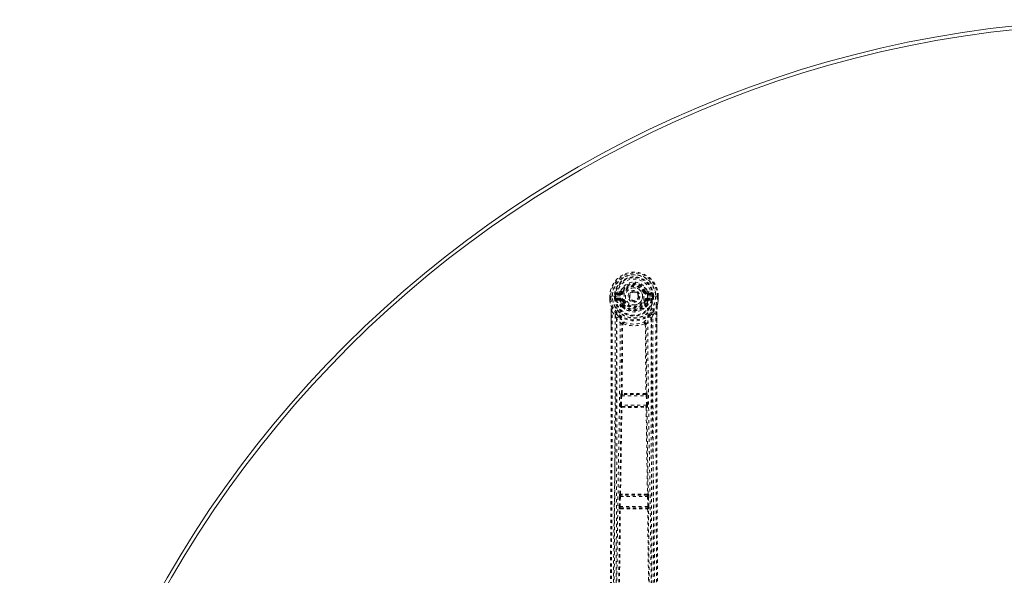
# Model space of a CAD drawing. Header units: inches. Extents: x 5.4 to 76.9, y 20.5 to 56.2.
# Tile 4 of 9: x 5.4 to 37.1, y 38.4 to 56.2. Entities that reach past the tile are written whole.
import ezdxf

# ---------------------------------------------------------------- set-up
doc = ezdxf.new("R2010")
doc.units = ezdxf.units.IN
doc.header["$MEASUREMENT"] = 0
doc.linetypes.add('SLD-Dashed', pattern=[0.075, 0.05, -0.025])
doc.linetypes.add('SLD-Solid', pattern=[0])

msp = doc.modelspace()

# ---------------------------------------------------------------- linework, layer by layer
at = {"color": 7, "linetype": 'SLD-Dashed', "lineweight": 0}
for p, q in [((24.717, 47.484), (24.598, 47.461)), ((24.804, 47.488), (24.826, 47.479)), ((25.52, 47.479), (25.542, 47.488)), ((25.597, 47.511), (25.542, 47.488)), ((25.542, 47.488), (25.545, 47.482)), ((25.749, 47.461), (25.63, 47.484)), ((24.394, 47.338), (24.394, 47.26)), ((24.398, 47.338), (24.394, 47.338)), ((24.394, 47.26), (24.394, 47.26)), ((24.395, 47.338), (24.395, 47.259)), ((24.395, 47.213), (24.395, 47.209)), ((24.451, 47.338), (24.398, 47.338)), ((24.423, 47.338), (24.424, 47.261)), ((24.474, 47.338), (24.451, 47.338)), ((24.619, 47.338), (24.474, 47.338)), ((24.545, 47.265), (24.545, 47.338)), ((24.575, 47.266), (24.545, 47.264)), ((24.545, 47.264), (24.545, 47.265)), ((24.58, 47.338), (24.574, 47.338)), ((24.574, 47.338), (24.575, 47.267)), ((24.575, 47.265), (24.581, 47.246)), ((24.58, 47.261), (24.58, 47.338)), ((24.581, 47.246), (24.58, 47.261)), ((24.587, 47.223), (24.589, 47.22)), ((24.59, 47.22), (24.599, 47.21)), ((24.715, 47.188), (24.599, 47.21)), ((24.615, 47.272), (24.615, 47.242)), ((24.615, 47.272), (24.744, 47.272)), ((24.744, 47.218), (24.615, 47.242)), ((24.615, 47.242), (24.744, 47.242)), ((24.619, 47.338), (24.619, 47.338)), ((24.628, 47.424), (24.744, 47.445)), ((24.628, 47.424), (24.628, 47.395)), ((24.744, 47.424), (24.628, 47.424)), ((24.744, 47.395), (24.628, 47.395)), ((24.744, 47.445), (24.744, 47.424)), ((24.744, 47.395), (24.744, 47.424)), ((24.744, 47.272), (24.744, 47.242)), ((24.744, 47.218), (24.744, 47.242)), ((24.799, 47.177), (24.788, 47.196)), ((24.826, 47.188), (24.799, 47.177)), ((24.799, 47.177), (24.84, 47.09)), ((25.329, 47.343), (25.33, 47.333)), ((25.33, 47.333), (25.329, 47.319)), ((25.506, 47.09), (25.547, 47.177)), ((25.547, 47.177), (25.52, 47.188)), ((25.602, 47.445), (25.718, 47.424)), ((25.602, 47.445), (25.602, 47.424)), ((25.718, 47.424), (25.602, 47.424)), ((25.602, 47.395), (25.602, 47.424)), ((25.718, 47.395), (25.602, 47.395)), ((25.602, 47.272), (25.602, 47.242)), ((25.602, 47.272), (25.731, 47.272)), ((25.731, 47.242), (25.602, 47.218)), ((25.602, 47.218), (25.602, 47.242)), ((25.602, 47.242), (25.731, 47.242)), ((25.631, 47.188), (25.747, 47.21)), ((25.718, 47.395), (25.718, 47.424)), ((25.727, 47.338), (25.727, 47.338)), ((25.727, 47.338), (25.896, 47.338)), ((25.731, 47.242), (25.731, 47.272)), ((25.757, 47.22), (25.747, 47.21)), ((25.747, 47.209), (25.747, 47.21)), ((25.747, 47.21), (25.747, 47.209)), ((25.757, 47.22), (25.76, 47.223)), ((25.757, 47.22), (25.757, 47.22)), ((25.766, 47.261), (25.767, 47.338)), ((25.771, 47.265), (25.766, 47.246)), ((25.766, 47.246), (25.766, 47.261)), ((25.767, 47.338), (25.772, 47.338)), ((25.767, 47.338), (25.767, 47.338)), ((25.771, 47.265), (25.768, 47.239)), ((25.772, 47.267), (25.772, 47.338)), ((25.801, 47.264), (25.772, 47.266)), ((25.802, 47.338), (25.801, 47.265)), ((25.801, 47.265), (25.801, 47.264)), ((25.896, 47.338), (25.949, 47.338)), ((25.923, 47.261), (25.923, 47.338)), ((25.953, 47.338), (25.949, 47.338)), ((25.951, 47.259), (25.951, 47.338)), ((25.951, 47.213), (25.951, 47.209)), ((25.953, 47.338), (25.952, 47.26)), ((25.952, 47.26), (25.952, 47.26)), ((24.426, 47.036), (24.423, 47.054)), ((24.787, 47.035), (24.787, 47.073)), ((24.803, 46.991), (24.791, 47.01)), ((24.81, 47.076), (24.81, 47.038)), ((25.536, 47.038), (25.536, 47.076)), ((25.555, 47.01), (25.543, 46.991)), ((25.56, 47.073), (25.604, 47.166)), ((25.56, 47.035), (25.56, 47.073)), ((24.437, 46.232), (24.437, 46.84)), ((24.467, 46.839), (24.563, 46.724)), ((25.783, 46.724), (25.88, 46.839)), ((25.909, 46.84), (25.909, 46.266)), ((24.766, 44.209), (24.786, 46.429)), ((24.782, 46.446), (24.782, 46.446)), ((24.789, 44.211), (24.809, 46.431)), ((24.809, 46.432), (24.809, 46.431)), ((25.537, 46.431), (25.537, 46.432)), ((25.537, 46.431), (25.557, 44.211)), ((25.581, 44.209), (25.561, 46.429)), ((25.565, 46.446), (25.565, 46.446)), ((24.74, 43.838), (24.748, 44.133)), ((24.748, 44.133), (24.75, 44.161)), ((24.762, 44.208), (24.766, 44.209)), ((24.77, 43.837), (24.778, 44.132)), ((24.778, 44.132), (25.568, 44.132)), ((24.791, 44.177), (24.795, 44.178)), ((25.555, 44.177), (24.791, 44.177)), ((25.551, 44.206), (25.551, 44.206)), ((25.551, 44.178), (25.555, 44.177)), ((25.568, 44.132), (25.576, 43.837)), ((25.585, 44.208), (25.581, 44.209)), ((25.598, 44.133), (25.596, 44.161)), ((25.606, 43.838), (25.598, 44.133)), ((24.76, 43.759), (24.749, 43.763)), ((25.576, 43.837), (24.77, 43.837)), ((24.789, 43.788), (24.779, 43.792)), ((24.779, 43.792), (25.568, 43.792)), ((25.568, 43.792), (25.557, 43.788)), ((25.558, 43.766), (25.558, 43.766)), ((25.587, 43.759), (25.598, 43.763)), ((24.699, 40.571), (24.707, 40.899)), ((24.716, 40.974), (24.719, 40.975)), ((24.729, 40.571), (24.736, 40.898)), ((24.736, 40.898), (25.61, 40.898)), ((24.746, 40.943), (24.748, 40.944)), ((25.6, 40.943), (24.746, 40.943)), ((25.598, 40.944), (25.6, 40.943)), ((25.61, 40.898), (25.617, 40.571)), ((25.63, 40.974), (25.628, 40.975)), ((25.647, 40.571), (25.64, 40.899)), ((25.617, 40.571), (24.729, 40.571)), ((24.742, 40.523), (24.735, 40.526)), ((24.735, 40.526), (25.611, 40.526)), ((25.611, 40.526), (25.605, 40.523)), ((24.68, 37.737), (24.712, 40.494)), ((24.702, 37.738), (24.734, 40.495)), ((24.712, 40.494), (24.705, 40.497)), ((25.612, 40.495), (25.644, 37.738)), ((25.635, 40.494), (25.641, 40.497)), ((25.667, 37.737), (25.635, 40.494))]:
    msp.add_line(p, q, dxfattribs=at)
at = {"color": 7, "linetype": 'SLD-Dashed', "lineweight": 0, "flags": 128}
for points in [[(25.61, 47.355), (25.603, 47.435), (25.579, 47.512), (25.538, 47.582), (25.483, 47.644), (25.416, 47.693), (25.34, 47.73), (25.258, 47.752), (25.173, 47.759), (25.088, 47.752), (25.007, 47.73), (24.931, 47.693), (24.864, 47.644), (24.808, 47.582), (24.767, 47.512), (24.743, 47.435), (24.736, 47.355)], [(24.394, 47.338), (24.393, 47.338), (24.394, 47.338), (24.397, 47.338), (24.4, 47.338), (24.405, 47.338), (24.411, 47.338), (24.417, 47.338), (24.423, 47.338)], [(24.424, 47.261), (24.417, 47.26), (24.411, 47.26), (24.406, 47.26), (24.401, 47.26), (24.397, 47.26), (24.395, 47.26), (24.394, 47.26), (24.394, 47.26)], [(24.424, 47.26), (24.422, 47.256), (24.414, 47.244), (24.412, 47.24), (24.411, 47.235), (24.411, 47.23), (24.41, 47.229), (24.408, 47.227), (24.405, 47.226), (24.401, 47.225), (24.4, 47.224), (24.399, 47.223), (24.399, 47.218), (24.398, 47.21), (24.397, 47.208), (24.397, 47.208), (24.396, 47.208), (24.395, 47.209)], [(24.395, 47.213), (24.408, 47.125), (24.423, 47.054)], [(24.395, 47.209), (24.409, 47.117), (24.425, 47.043)], [(24.485, 29.937), (24.483, 32.379), (24.487, 34.821), (24.501, 37.261), (24.526, 39.7), (24.554, 41.613), (24.584, 43.525), (24.609, 45.433), (24.619, 47.338)], [(24.575, 47.265), (24.575, 47.266), (24.575, 47.266)], [(24.58, 47.261), (24.597, 47.27), (24.615, 47.272)], [(24.628, 47.395), (24.605, 47.399), (24.585, 47.412)], [(24.594, 29.992), (24.592, 32.43), (24.596, 34.866), (24.611, 37.301), (24.639, 39.733), (24.669, 41.643), (24.701, 43.55), (24.727, 45.454), (24.736, 47.355)], [(24.743, 47.166), (24.729, 47.183), (24.715, 47.188)], [(24.854, 47.467), (24.849, 47.47), (24.844, 47.472), (24.839, 47.474), (24.835, 47.475), (24.831, 47.477), (24.829, 47.478), (24.827, 47.479), (24.826, 47.479)], [(24.854, 47.2), (24.849, 47.197), (24.844, 47.195), (24.839, 47.193), (24.835, 47.191), (24.831, 47.19), (24.829, 47.189), (24.827, 47.188), (24.826, 47.188)], [(25.492, 47.467), (25.498, 47.47), (25.503, 47.472), (25.507, 47.474), (25.511, 47.475), (25.515, 47.477), (25.518, 47.478), (25.519, 47.479), (25.52, 47.479)], [(25.492, 47.2), (25.498, 47.197), (25.503, 47.195), (25.507, 47.193), (25.511, 47.191), (25.515, 47.19), (25.518, 47.189), (25.519, 47.188), (25.52, 47.188)], [(25.604, 47.166), (25.617, 47.183), (25.631, 47.188)], [(25.61, 47.355), (25.62, 45.42), (25.647, 43.48), (25.679, 41.539), (25.709, 39.594), (25.732, 37.648), (25.749, 35.098), (25.755, 32.546), (25.752, 29.992)], [(25.761, 47.412), (25.742, 47.399), (25.718, 47.395)], [(25.861, 29.937), (25.864, 32.379), (25.86, 34.821), (25.846, 37.261), (25.82, 39.7), (25.792, 41.613), (25.762, 43.525), (25.737, 45.433), (25.727, 47.338)], [(25.731, 47.272), (25.749, 47.27), (25.766, 47.261)], [(25.772, 47.266), (25.771, 47.266), (25.771, 47.265)], [(25.922, 47.043), (25.938, 47.117), (25.951, 47.209)], [(25.923, 47.338), (25.93, 47.338), (25.936, 47.338), (25.941, 47.338), (25.946, 47.338), (25.95, 47.338), (25.952, 47.338), (25.953, 47.338), (25.953, 47.338)], [(25.923, 47.261), (25.929, 47.26), (25.935, 47.26), (25.941, 47.26), (25.945, 47.26), (25.949, 47.26), (25.951, 47.26), (25.953, 47.26), (25.952, 47.26)], [(25.951, 47.209), (25.95, 47.207), (25.95, 47.207), (25.949, 47.208), (25.949, 47.209), (25.948, 47.218), (25.947, 47.222), (25.946, 47.223), (25.945, 47.224), (25.941, 47.225), (25.939, 47.226), (25.938, 47.227), (25.937, 47.229), (25.935, 47.236), (25.934, 47.24), (25.932, 47.244), (25.926, 47.252), (25.924, 47.256), (25.923, 47.26)], [(25.951, 47.213), (25.939, 47.125), (25.923, 47.054)], [(24.423, 47.054), (24.423, 47.048), (24.425, 47.043)], [(24.605, 46.765), (24.505, 46.888), (24.425, 47.043)], [(24.787, 47.073), (24.764, 47.115), (24.743, 47.166)], [(24.791, 47.01), (24.791, 47.011), (24.787, 47.035)], [(24.803, 46.991), (24.881, 46.925), (24.934, 46.896)], [(25.412, 46.896), (25.465, 46.925), (25.543, 46.991)], [(25.56, 47.035), (25.556, 47.011), (25.555, 47.01)], [(25.922, 47.043), (25.841, 46.888), (25.741, 46.765)], [(25.918, 47.01), (25.913, 46.956), (25.909, 46.84)], [(25.923, 47.054), (25.92, 47.034), (25.918, 47.01)], [(25.922, 47.043), (25.923, 47.048), (25.923, 47.054)], [(24.396, 29.842), (24.402, 30.778), (24.408, 31.75), (24.414, 32.758), (24.419, 33.527), (24.419, 33.629), (24.42, 33.732), (24.421, 33.834), (24.421, 33.938), (24.422, 34.041), (24.423, 34.165), (24.425, 34.532), (24.427, 34.867), (24.429, 35.171), (24.431, 35.442), (24.434, 35.95), (24.436, 36.394), (24.44, 37.052), (24.444, 37.651), (24.447, 38.193), (24.451, 38.801), (24.454, 39.421), (24.46, 40.619), (24.465, 41.895), (24.469, 43.127), (24.471, 44.368), (24.47, 45.618), (24.467, 46.839)], [(24.437, 46.84), (24.437, 46.84), (24.438, 46.84), (24.441, 46.84), (24.444, 46.84), (24.448, 46.839), (24.454, 46.839), (24.46, 46.839), (24.467, 46.839)], [(24.439, 46.84), (24.44, 46.562), (24.441, 46.322), (24.441, 46.232)], [(24.563, 46.724), (24.564, 45.966), (24.565, 45.172), (24.564, 44.342), (24.562, 43.475), (24.56, 42.624), (24.557, 41.907), (24.554, 41.221), (24.55, 40.486), (24.546, 39.699), (24.545, 39.458), (24.543, 39.213), (24.542, 38.963), (24.541, 38.745), (24.54, 38.568), (24.539, 38.383), (24.537, 38.189), (24.536, 37.986), (24.534, 37.577), (24.531, 37.136), (24.528, 36.664), (24.528, 36.572), (24.527, 36.549), (24.527, 36.532), (24.527, 36.509), (24.527, 36.479), (24.527, 36.444), (24.526, 36.402), (24.526, 36.256), (24.524, 36.062), (24.523, 35.862), (24.522, 35.627), (24.52, 35.359), (24.519, 35.245), (24.518, 35.125), (24.518, 35), (24.517, 34.87), (24.516, 34.787), (24.516, 34.707), (24.511, 33.872), (24.506, 33.067), (24.501, 32.305), (24.497, 31.586), (24.493, 30.909)], [(24.623, 46.613), (24.62, 42.687), (24.601, 38.761), (24.577, 34.835), (24.553, 30.909)], [(24.782, 46.446), (24.697, 46.525), (24.623, 46.613)], [(24.701, 46.677), (24.71, 46.668), (24.716, 46.662)], [(25.565, 46.446), (25.65, 46.525), (25.724, 46.613)], [(25.646, 46.677), (25.636, 46.668), (25.631, 46.662)], [(25.794, 30.909), (25.77, 34.835), (25.746, 38.761), (25.727, 42.687), (25.724, 46.613)], [(25.854, 30.909), (25.85, 31.521), (25.846, 32.167), (25.842, 32.849), (25.838, 33.567), (25.833, 34.309), (25.832, 34.408), (25.832, 34.509), (25.831, 34.61), (25.83, 34.711), (25.83, 34.813), (25.829, 34.941), (25.827, 35.327), (25.824, 35.669), (25.823, 35.97), (25.821, 36.228), (25.82, 36.37), (25.819, 36.495), (25.819, 36.603), (25.818, 36.694), (25.818, 36.768), (25.817, 36.824), (25.816, 36.955), (25.815, 37.13), (25.812, 37.652), (25.809, 38.133), (25.808, 38.363), (25.807, 38.583), (25.805, 38.792), (25.804, 39.052), (25.802, 39.314), (25.801, 39.57), (25.8, 39.819), (25.794, 40.938), (25.788, 42.128), (25.785, 43.268), (25.782, 44.423), (25.782, 45.586), (25.783, 46.724)], [(25.88, 46.839), (25.876, 45.504), (25.876, 44.15), (25.878, 42.771), (25.883, 41.446), (25.889, 40.079), (25.896, 38.714), (25.904, 37.413), (25.911, 36.259), (25.916, 35.454), (25.924, 34.128), (25.931, 32.986), (25.938, 31.896), (25.944, 30.848), (25.95, 29.842)], [(25.909, 46.84), (25.91, 46.84), (25.908, 46.84), (25.906, 46.84), (25.902, 46.84), (25.898, 46.839), (25.893, 46.839), (25.887, 46.839), (25.88, 46.839)], [(25.906, 46.266), (25.906, 46.509), (25.908, 46.84)], [(24.366, 29.843), (24.392, 34.092), (24.418, 38.342), (24.437, 42.591), (24.437, 46.232)], [(24.829, 46.452), (24.825, 46.462), (24.818, 46.469), (24.811, 46.474), (24.802, 46.474), (24.795, 46.472), (24.788, 46.465), (24.784, 46.457), (24.782, 46.446)], [(25.565, 46.446), (25.563, 46.457), (25.558, 46.465), (25.552, 46.472), (25.544, 46.474), (25.536, 46.474), (25.528, 46.469), (25.522, 46.462), (25.517, 46.452)], [(25.909, 46.266), (25.909, 42.591), (25.928, 38.342), (25.954, 34.092), (25.98, 29.843)], [(24.748, 44.133), (24.752, 44.132), (24.758, 44.132), (24.768, 44.132), (24.778, 44.132)], [(24.789, 44.211), (24.783, 44.208), (24.778, 44.203), (24.776, 44.197), (24.776, 44.191), (24.778, 44.186), (24.782, 44.182), (24.788, 44.179), (24.795, 44.178)], [(24.789, 44.211), (24.791, 44.208), (24.793, 44.206), (24.794, 44.206), (24.795, 44.206)], [(25.551, 44.178), (25.558, 44.179), (25.564, 44.182), (25.568, 44.186), (25.57, 44.191), (25.57, 44.197), (25.568, 44.203), (25.564, 44.208), (25.557, 44.211)], [(25.551, 44.206), (25.552, 44.206), (25.553, 44.206), (25.555, 44.208), (25.557, 44.211)], [(25.568, 44.132), (25.578, 44.132), (25.588, 44.132), (25.595, 44.132), (25.598, 44.133)], [(24.719, 40.975), (24.739, 42.368), (24.76, 43.759)], [(24.74, 43.838), (24.742, 43.838), (24.744, 43.838), (24.747, 43.838), (24.75, 43.838), (24.755, 43.838), (24.76, 43.837), (24.765, 43.837), (24.77, 43.837)], [(24.741, 40.976), (24.762, 42.37), (24.783, 43.762)], [(24.789, 43.788), (24.783, 43.788), (24.778, 43.785), (24.774, 43.782), (24.772, 43.778), (24.772, 43.773), (24.774, 43.769), (24.778, 43.765), (24.783, 43.762)], [(24.788, 43.766), (24.787, 43.766), (24.786, 43.765), (24.785, 43.764), (24.783, 43.762)], [(25.563, 43.762), (25.569, 43.765), (25.572, 43.769), (25.574, 43.773), (25.574, 43.778), (25.572, 43.782), (25.568, 43.785), (25.563, 43.788), (25.557, 43.788)], [(25.563, 43.762), (25.584, 42.37), (25.605, 40.976)], [(25.576, 43.837), (25.582, 43.837), (25.587, 43.837), (25.592, 43.838), (25.596, 43.838), (25.6, 43.838), (25.603, 43.838), (25.605, 43.838), (25.606, 43.838)], [(25.628, 40.975), (25.607, 42.368), (25.587, 43.759)], [(24.708, 40.918), (24.707, 40.913), (24.709, 40.899)], [(24.707, 40.899), (24.71, 40.899), (24.716, 40.899), (24.726, 40.898), (24.736, 40.898)], [(24.741, 40.977), (24.735, 40.973), (24.731, 40.968), (24.729, 40.963), (24.729, 40.957), (24.731, 40.952), (24.735, 40.948), (24.741, 40.945), (24.748, 40.944)], [(25.598, 40.944), (25.605, 40.945), (25.611, 40.948), (25.616, 40.952), (25.618, 40.957), (25.618, 40.963), (25.616, 40.968), (25.611, 40.973), (25.605, 40.977)], [(25.599, 40.971), (25.6, 40.972), (25.601, 40.972), (25.603, 40.973), (25.605, 40.977)], [(25.61, 40.898), (25.62, 40.898), (25.63, 40.899), (25.637, 40.899), (25.64, 40.899)], [(25.638, 40.899), (25.639, 40.913), (25.639, 40.918)], [(24.699, 40.571), (24.7, 40.571), (24.702, 40.571), (24.705, 40.571), (24.709, 40.571), (24.713, 40.571), (24.718, 40.571), (24.724, 40.571), (24.729, 40.571)], [(24.742, 40.523), (24.735, 40.522), (24.73, 40.52), (24.726, 40.516), (24.723, 40.512), (24.723, 40.507), (24.725, 40.502), (24.729, 40.498), (24.734, 40.495)], [(25.612, 40.495), (25.617, 40.498), (25.621, 40.502), (25.623, 40.507), (25.623, 40.512), (25.621, 40.516), (25.617, 40.52), (25.611, 40.522), (25.605, 40.523)], [(25.617, 40.571), (25.623, 40.571), (25.628, 40.571), (25.633, 40.571), (25.637, 40.571), (25.641, 40.571), (25.644, 40.571), (25.646, 40.571), (25.647, 40.571)], [(24.74, 40.5), (24.739, 40.499), (24.738, 40.499), (24.736, 40.498), (24.734, 40.495)]]:
    msp.add_lwpolyline(points, dxfattribs=at)
at = {"color": 7, "linetype": 'SLD-Dashed', "lineweight": 0}
for radius in [0.7, 0.69, 0.623, 0.32, 0.275, 0.188, 0.156, 0.142, 0.139, 0.138]:
    msp.add_circle((25.173, 47.333), radius, dxfattribs=at)
at = {"color": 7, "linetype": 'SLD-Solid', "lineweight": 15}
for radius, start, end in [(35.75, 0, 180), (35.632, 0.1899, 179.8101), (35.632, 0.1899, 179.8101)]:
    msp.add_arc((41.173, 20.484), radius, start, end, dxfattribs=at)
at = {"color": 7, "linetype": 'SLD-Dashed', "lineweight": 0}
for centre, radius, start, end in [((25.173, 47.333), 0.78, 0, 179.6863), ((25.173, 47.333), 0.78, 0.3208, 179.6784), ((25.173, 47.333), 0.75, 0.321, 179.679), ((25.173, 47.333), 0.629, 0.4095, 179.5861), ((25.173, 47.333), 0.599, 0.4095, 179.5861), ((25.173, 47.338), 0.554, 0.0503, 179.957), ((24.745, 47.475), 0.0301, 162.3781, 268.5482), ((24.708, 47.529), 0.0456, 281.4002, 337.4248), ((24.739, 47.516), 0.0714, 274.732, 337.1536), ((25.173, 47.333), 0.459, 22.774, 157.226), ((22.779, 42.74), 5.162, 66.8964, 67.555), ((25.173, 47.333), 0.4, 22.774, 157.226), ((25.173, 47.333), 0.376, 22.774, 157.226), ((25.173, 47.333), 0.346, 22.7737, 157.2263), ((25.173, 47.333), 0.275, 90.0002, 269.9998), ((25.173, 47.333), 0.275, 270.0001, 89.9999), ((25.639, 47.529), 0.0457, 202.6599, 258.5171), ((25.601, 47.475), 0.0301, 271.4488, 17.6272), ((25.217, 47.255), 0.823, 179.6524, 182.917), ((24.829, 47.248), 0.435, 178.3357, 185.6122), ((25.173, 47.333), 0.788, 189.1184, 350.8816), ((25.173, 47.333), 0.753, 185.5814, 354.4205), ((25.173, 47.333), 0.632, 186.2981, 353.7019), ((25.173, 47.333), 0.602, 186.4998, 349.3934), ((25.173, 47.333), 0.593, 172.3909, 179.5868), ((24.655, 47.253), 0.0746, 185.4382, 203.3688), ((24.789, 47.385), 0.206, 158.344, 172.3396), ((24.615, 47.212), 0.0305, 89.0113, 157.7921), ((25.036, 47.424), 0.491, 204.6713, 241.7215), ((24.627, 47.454), 0.0299, 167.8931, 271.951), ((24.976, 47.426), 0.435, 209.8473, 244.1935), ((24.734, 46.967), 0.389, 89.6781, 107.1686), ((24.745, 47.188), 0.0299, 91.0979, 179.1191), ((24.773, 47.16), 0.031, 31.754, 170.0604), ((24.744, 47.513), 0.089, 270, 337.226), ((24.744, 47.513), 0.119, 270.0002, 337.2259), ((24.744, 47.153), 0.119, 22.773, 90.0001), ((24.744, 47.153), 0.089, 22.774, 90), ((24.744, 47.164), 0.0543, 36.2286, 89.3766), ((25.173, 47.333), 0.376, 202.774, 337.226), ((25.173, 47.333), 0.346, 202.774, 337.226), ((25.173, 47.333), 0.156, 245.0098, 290.1679), ((25.602, 47.513), 0.119, 202.7753, 269.9991), ((25.602, 47.153), 0.119, 90.0006, 157.2258), ((25.602, 47.513), 0.089, 202.774, 270), ((25.602, 47.153), 0.089, 90, 157.226), ((25.316, 47.418), 0.483, 297.9632, 335.805), ((25.608, 47.516), 0.0716, 208.9494, 265.1681), ((25.607, 47.153), 0.0647, 94.7265, 158.8779), ((25.573, 47.16), 0.031, 9.9998, 148.1914), ((25.371, 47.426), 0.434, 295.8001, 330.152), ((25.601, 47.188), 0.0299, 0.8818, 88.9012), ((25.617, 46.997), 0.358, 72.1148, 91.0951), ((25.719, 47.454), 0.0299, 268.049, 12.1069), ((25.732, 47.212), 0.0305, 22.2041, 90.9903), ((25.557, 47.385), 0.206, 7.6594, 21.6595), ((25.66, 47.261), 0.107, 339.3589, 351.8285), ((25.173, 47.333), 0.593, 0.4056, 7.6091), ((30.3, 47.058), 4.353, 177.3277, 177.9926), ((25.147, 47.255), 0.806, 357.0493, 0.3837), ((20.731, 46.175), 3.794, 10.083, 13.2251), ((21.585, 46.754), 2.855, 1.7276, 5.6804), ((23.113, 46.863), 1.325, 359.0039, 7.5062), ((24.817, 47.07), 0.0305, 40.9378, 174.0445), ((24.808, 47.002), 0.0744, 88.1587, 106.2941), ((24.808, 46.963), 0.0746, 88.1566, 106.2414), ((24.846, 46.98), 0.0441, 127.0482, 165.3927), ((24.843, 47.044), 0.0463, 93.6885, 135.731), ((25.173, 47.344), 0.451, 216.3984, 323.6016), ((24.842, 47.038), 0.0316, 180.7151, 225.4128), ((25.173, 47.366), 0.498, 224.7108, 315.2892), ((25.173, 47.329), 0.41, 215.7178, 324.3038), ((25.173, 47.3), 0.47, 239.4275, 300.638), ((25.529, 47.07), 0.0305, 5.9525, 139.0162), ((25.503, 47.043), 0.0466, 44.3431, 86.1476), ((25.505, 47.038), 0.0316, 314.5832, 359.2963), ((25.5, 46.98), 0.0441, 14.6091, 52.9525), ((25.539, 47.002), 0.0744, 73.7169, 91.836), ((25.539, 46.963), 0.0747, 73.7703, 91.8324), ((29.618, 46.175), 3.797, 166.7762, 169.9162), ((29.003, 46.742), 3.097, 175.039, 178.214), ((25.258, 46.045), 0.972, 132.1812, 135.6379), ((30.663, 49.905), 6.879, 207.5387, 208.5932), ((26.141, 48.334), 2.196, 225.6324, 229.021), ((24.683, 46.61), 0.0608, 58.0535, 177.8233), ((25.44, 47.17), 0.885, 215.0109, 229.1441), ((24.906, 47.17), 0.885, 310.8577, 324.9888), ((25.663, 46.61), 0.0608, 2.1744, 121.9471), ((24.205, 48.336), 2.197, 310.9805, 314.3667), ((19.638, 49.929), 6.931, 331.4107, 332.4573), ((25.087, 46.044), 0.973, 44.3646, 47.8163), ((24.842, 46.443), 0.0608, 71.8543, 176.6873), ((24.758, 46.431), 0.0278, 354.3104, 31.8657), ((24.806, 46.357), 0.0745, 87.7852, 105.775), ((24.833, 46.427), 0.0249, 99.8075, 168.1899), ((24.915, 46.43), 0.0884, 127.1335, 165.7106), ((25.173, 47.351), 0.963, 249.0615, 290.9481), ((25.173, 47.282), 0.841, 248.2527, 291.7504), ((25.504, 46.443), 0.0608, 3.3103, 108.1473), ((25.432, 46.43), 0.0884, 14.2835, 52.8725), ((25.512, 46.426), 0.026, 13.3978, 78.5567), ((25.54, 46.357), 0.0746, 74.2315, 92.2096), ((25.59, 46.431), 0.0299, 149.4789, 184.3642), ((24.833, 44.165), 0.0829, 149.0806, 183.0429), ((24.792, 44.207), 0.0301, 178.577, 269.1232), ((24.785, 44.134), 0.0768, 86.8843, 104.3905), ((24.796, 44.208), 0.0301, 178.5541, 269.0953), ((24.836, 44.139), 0.0589, 140.163, 187.0103), ((25.174, 10.258), 33.951, 89.3629, 90.6385), ((24.837, 44.2), 0.0426, 171.3725, 209.9094), ((24.8, 44.145), 0.0332, 89.4416, 98.2148), ((25.173, 10.39), 33.791, 89.368, 90.632), ((25.509, 44.2), 0.0426, 330.0908, 8.6282), ((25.546, 44.149), 0.0296, 81.2475, 91.1033), ((25.55, 44.208), 0.0301, 270.9069, 1.4436), ((25.555, 44.207), 0.0301, 270.8768, 1.423), ((25.51, 44.139), 0.0589, 352.9889, 39.8351), ((25.561, 44.134), 0.0768, 75.6101, 93.1158), ((25.514, 44.165), 0.0829, 356.9562, 30.9236), ((24.888, 43.817), 0.149, 171.8536, 201.0491), ((24.779, 43.762), 0.0301, 90.7715, 178.1972), ((24.79, 43.758), 0.0301, 90.7968, 178.1112), ((24.779, 43.683), 0.0785, 86.9117, 103.9971), ((24.827, 43.825), 0.0582, 167.5432, 213.7647), ((24.821, 43.77), 0.0331, 146.3779, 187.0397), ((25.174, 79.248), 35.485, 269.377, 270.6206), ((24.793, 43.816), 0.0274, 261.859, 270.2425), ((25.173, 77.187), 33.401, 269.3485, 270.6515), ((25.553, 43.813), 0.0253, 269.4189, 278.4888), ((25.525, 43.77), 0.0331, 352.967, 33.6141), ((25.557, 43.758), 0.0301, 1.8911, 89.2009), ((25.558, 43.76), 0.00598, 16.9171, 83.9151), ((25.568, 43.683), 0.0785, 76.0029, 93.0883), ((25.519, 43.825), 0.0582, 326.2353, 12.4596), ((25.567, 43.762), 0.0301, 1.7904, 89.2409), ((25.458, 43.817), 0.149, 338.9505, 8.1485), ((24.898, 40.912), 0.192, 161.1606, 183.9062), ((24.746, 40.973), 0.0301, 178.8857, 269.4489), ((24.737, 40.892), 0.0847, 86.8289, 102.2678), ((24.749, 40.974), 0.0301, 178.8916, 269.4252), ((24.81, 40.906), 0.0743, 149.6671, 185.7208), ((24.748, 40.978), 0.00679, 194.3785, 264.5441), ((25.173, 7.077), 33.897, 89.28, 90.72), ((24.785, 40.965), 0.038, 170.8217, 213.5645), ((24.753, 40.919), 0.0254, 88.846, 99.4134), ((25.173, 7.253), 33.694, 89.2856, 90.7144), ((25.562, 40.965), 0.038, 326.4366, 9.1725), ((25.594, 40.917), 0.0278, 81.0418, 90.7092), ((25.598, 40.974), 0.0301, 270.5726, 1.1128), ((25.6, 40.973), 0.0301, 270.5564, 1.1091), ((25.536, 40.906), 0.0743, 354.2819, 30.3302), ((25.61, 40.892), 0.0846, 77.7311, 93.1718), ((25.449, 40.912), 0.192, 356.0942, 18.839), ((24.896, 40.55), 0.198, 173.7116, 195.562), ((24.735, 40.496), 0.0301, 90.5032, 178.4948), ((24.742, 40.493), 0.0301, 90.5298, 178.4518), ((24.803, 40.558), 0.0749, 170.0521, 205.3145), ((24.771, 40.504), 0.0313, 143.2222, 187.6783), ((24.745, 40.547), 0.0244, 261.2049, 270.3274), ((25.173, 73.907), 33.387, 269.266, 270.734), ((25.601, 40.547), 0.0242, 269.6477, 278.8277), ((25.576, 40.504), 0.0313, 352.3122, 36.7873), ((25.604, 40.493), 0.0301, 1.5482, 89.4702), ((25.544, 40.558), 0.0749, 334.6911, 9.9423), ((25.611, 40.496), 0.0301, 1.4968, 89.5051), ((25.45, 40.55), 0.198, 344.4396, 6.2867), ((24.73, 40.407), 0.0882, 87.037, 101.7843), ((25.173, 75.593), 35.096, 269.292, 270.708), ((25.606, 40.494), 0.00596, 15.8108, 84.311), ((25.617, 40.407), 0.0882, 78.2137, 92.9645)]:
    msp.add_arc(centre, radius, start, end, dxfattribs=at)

doc.saveas('drawing.dxf')
